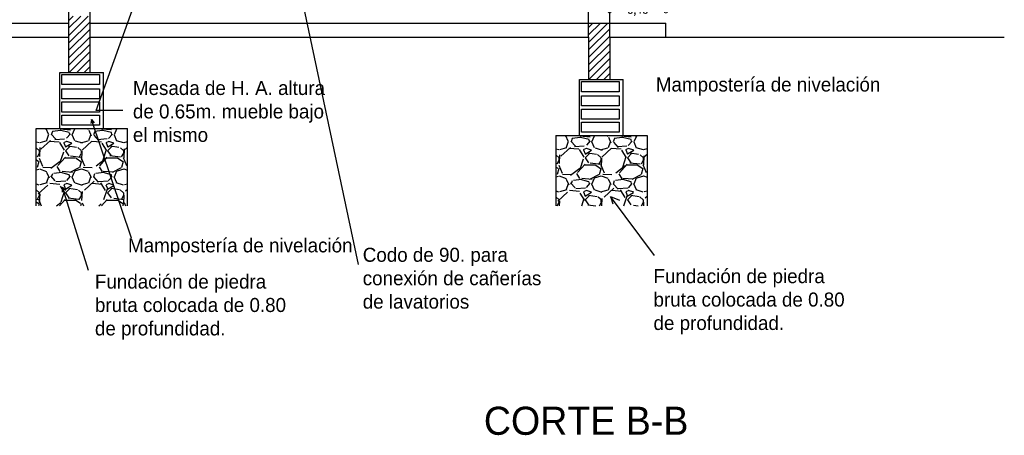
# Model space of a CAD drawing. Header units: millimetres. Extents: x 62 to 2583, y 6 to 513.
# Tile 19 of 20: x 2575.83 to 2582.84, y 477.29 to 480.25. Entities that reach past the tile are written whole.
import ezdxf

# ---------------------------------------------------------------- set-up
doc = ezdxf.new("R2010")
doc.units = ezdxf.units.MM
doc.layers.add('Cotas', color=3, linetype='Continuous')
doc.layers.add('PAREDES', color=6, linetype='Continuous')
doc.styles.add('ARKITOR_TEXTOS', font='romans8.shx')
doc.dimstyles.new('COT50', dxfattribs={"dimtxt": 0.05, "dimasz": 0.05, "dimexe": 0.05, "dimexo": 0.1, "dimgap": 0.09, "dimtad": 0, "dimzin": 1, "dimtxsty": 'ARKITOR_TEXTOS', "dimblk": 'DOTSMALL', "dimcen": 0.09, "dimdle": 0.05, "dimclrd": 256, "dimclre": 3, "dimclrt": 7, "dimazin": 3, "dimtfac": 1, "dimtix": 1, "dimtofl": 0, "dimtmove": 2, "dimatfit": 3, "dimldrblk": 'NONE', "dimfxl": 1, "dimfxlon": 1, "dimtolj": 1, "dimtzin": 0, "dimarcsym": 0})

# ---------------------------------------------------------------- blocks, each defined once
blk = doc.blocks.new('_DotSmall')
at = {"color": 0, "linetype": 'ByBlock', "const_width": 0.5}
blk.add_lwpolyline([(-0.0625, 0, 1), (0.0625, 0, 1)], format="xyb", close=True, dxfattribs=at)
blk = doc.blocks.new('*D144')
at = {"layer": 'Cotas', "color": 3, "lineweight": -2, "transparency": 16777216}
for p, q in [((2580.033818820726, 480.306210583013), (2580.033818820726, 480.356210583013)), ((2580.433818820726, 480.306210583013), (2580.433818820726, 480.356210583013))]:
    blk.add_line(p, q, dxfattribs=at)
at = {"layer": 'Cotas', "lineweight": -2, "transparency": 16777216}
for p, q in [((2580.033818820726, 480.306210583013), (2579.983818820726, 480.306210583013)), ((2580.433818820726, 480.306210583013), (2580.483818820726, 480.306210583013))]:
    blk.add_line(p, q, dxfattribs=at)
at = {"layer": 'Defpoints', "color": 0, "transparency": 16777216}
for p in [(2580.433818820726, 480.306210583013), (2580.033818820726, 480.2205075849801), (2580.433818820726, 480.2205075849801)]:
    blk.add_point(p, dxfattribs=at)
at = {"layer": 'Cotas', "lineweight": -2, "transparency": 16777216, "xscale": 0.05, "yscale": 0.05, "zscale": 0.05}
blk.add_blockref('_DotSmall', (2580.033818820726, 480.306210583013), dxfattribs=at)
at = {"layer": 'Cotas', "lineweight": -2, "transparency": 16777216, "xscale": 0.05, "yscale": 0.05, "zscale": 0.05, "rotation": 180}
blk.add_blockref('_DotSmall', (2580.433818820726, 480.306210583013), dxfattribs=at)
at = {"layer": 'Cotas', "color": 7, "transparency": 16777216, "insert": (2580.233818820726, 480.306210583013), "char_height": 0.05, "attachment_point": 5, "style": 'ARKITOR_TEXTOS'}
blk.add_mtext('\\A1;0,40', dxfattribs=at)
blk = doc.blocks.new('_None')

msp = doc.modelspace()

# ---------------------------------------------------------------- hatches: boundary and pattern name
at = {"layer": 'Cotas'}
h = msp.add_hatch(dxfattribs=at)
h.set_pattern_fill('ANSI31', color=1, scale=0.3)
h.set_pattern_definition([(45, (2514.005658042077, 502.224881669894), (-0.02651650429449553, 0.02651650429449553), [])])
h.paths.add_polyline_path([(2576.333818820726, 480.2705075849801), (2576.183818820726, 480.2705075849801), (2576.183818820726, 479.8705075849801), (2576.333818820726, 479.8705075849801)])
h = msp.add_hatch(dxfattribs=at)
h.set_pattern_fill('ANSI31', color=1, scale=0.3)
h.set_pattern_definition([(45, (2517.705658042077, 502.174881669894), (-0.02651650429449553, 0.02651650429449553), [])])
h.paths.add_polyline_path([(2580.033818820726, 480.2205075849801), (2579.883818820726, 480.2205075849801), (2579.883818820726, 479.8205075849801), (2580.033818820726, 479.8205075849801)])
h = msp.add_hatch(dxfattribs=at)
h.set_pattern_fill('GRAVEL', color=1, scale=0.3)
h.set_pattern_definition([(228.012787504, (2521.587565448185, 502.5248816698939), (-2.400000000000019, -2.700000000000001), [0.0403608, -3.995726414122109]), (184.969740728, (2521.560565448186, 502.494881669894), (3.599999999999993, 0.3000000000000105), [0.0692604, -6.856777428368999]), (132.510447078, (2521.491565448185, 502.4888816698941), (3.000000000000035, -3.299999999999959), [0.0488364, -4.83480977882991]), (267.273689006, (2521.374565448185, 502.4138816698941), (0.3000000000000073, 6.000000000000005), [0.06307139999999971, -6.244067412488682]), (292.833654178, (2521.371565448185, 502.350881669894), (-1.499999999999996, 3.600000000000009), [0.06184649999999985, -6.122811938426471]), (357.273689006, (2521.395565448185, 502.2938816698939), (-6.000000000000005, 0.3000000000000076), [0.06307139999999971, -6.244067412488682]), (37.6942404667, (2521.458565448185, 502.290881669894), (-3.899999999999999, -2.999999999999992), [0.08340869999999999, -8.2574545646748]), (72.2553283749, (2521.524565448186, 502.341881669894), (2.100000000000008, 6.600000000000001), [0.0787463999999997, -7.795896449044]), (121.429565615, (2521.548565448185, 502.416881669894), (-2.400000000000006, 3.899999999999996), [0.063285, -6.265221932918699]), (175.236358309, (2521.515565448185, 502.4708816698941), (3.299999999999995, -0.3000000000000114), [0.0722496, -3.54022877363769]), (222.397437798, (2521.443565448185, 502.4768816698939), (-3.599999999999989, -3.299999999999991), [0.0934344, -9.25001250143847]), (138.814074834, (2521.671565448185, 502.4108816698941), (-2.10000000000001, 1.8), [0.03189029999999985, -3.157153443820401]), (171.46923439, (2521.647565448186, 502.4318816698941), (3.899999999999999, -0.5999999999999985), [0.0606711, -6.0064534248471]), (225, (2521.587565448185, 502.4408816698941), (-3.330669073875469e-17, -0.2999999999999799), [0.04242629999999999, -0.38183776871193]), (203.198590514, (2521.566565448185, 502.4768816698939), (1.499999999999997, 0.5999999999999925), [0.0228474, -2.26188453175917]), (291.801409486, (2521.545565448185, 502.4678816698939), (-0.2999999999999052, 0.9000000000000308), [0.0323109, -1.58323854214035]), (30.96375653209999, (2521.557565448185, 502.437881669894), (0.9000000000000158, 0.5999999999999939), [0.05247869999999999, -1.69680686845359]), (161.565051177, (2521.602565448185, 502.464881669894), (0.6000000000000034, -0.299999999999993), [0.03794729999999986, -0.9107359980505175]), (16.389540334, (2521.371565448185, 502.4678816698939), (2.99999999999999, 0.9000000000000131), [0.05316, -5.26285354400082]), (70.3461759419, (2521.422565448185, 502.482881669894), (-1.200000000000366, -3.300000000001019), [0.04459829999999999, -4.4152223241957]), (293.198590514, (2521.602565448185, 502.5248816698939), (-0.5999999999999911, 1.499999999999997), [0.0456945, -2.23903743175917]), (343.610459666, (2521.620565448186, 502.482881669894), (-2.99999999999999, 0.900000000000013), [0.05315999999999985, -5.262853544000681]), (339.44395478, (2521.371565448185, 502.281881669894), (-1.500000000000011, 0.6000000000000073), [0.05126399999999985, -2.51193712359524]), (294.775140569, (2521.419565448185, 502.263881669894), (-1.500000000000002, 3.3), [0.0429534, -4.2523929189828]), (66.8014094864, (2521.605565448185, 502.224881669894), (0.5999999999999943, 1.499999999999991), [0.0456945, -2.23903743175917]), (17.3540246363, (2521.623565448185, 502.2668816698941), (-3.899999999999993, -1.199999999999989), [0.0502893, -4.978627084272]), (69.44395478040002, (2521.458565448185, 502.224881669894), (-0.6000000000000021, -1.499999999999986), [0.02563199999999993, -2.537569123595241]), (101.309932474, (2521.587565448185, 502.224881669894), (-0.2999999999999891, 1.200000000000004), [0.015297, -1.51440885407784]), (165.963756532, (2521.584565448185, 502.2398816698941), (0.8999999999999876, -0.3000000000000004), [0.0618465, -1.17508518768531]), (186.009005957, (2521.524565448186, 502.254881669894), (3.000000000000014, 0.2999999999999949), [0.057315, -5.67417695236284]), (303.690067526, (2521.557565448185, 502.4108816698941), (-0.2999999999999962, 0.5999999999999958), [0.04326659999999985, -1.038398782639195]), (353.157226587, (2521.581565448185, 502.3748816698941), (5.100000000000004, -0.6000000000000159), [0.0755382, -7.47826878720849]), (60.9453959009, (2521.656565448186, 502.3658816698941), (-1.199999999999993, -2.099999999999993), [0.0308868, -3.0578022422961]), (90, (2521.671565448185, 502.3928816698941), (-0.2999999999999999, 0.3), [0.018, -0.282]), (120.256437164, (2521.518565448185, 502.263881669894), (1.200000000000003, -2.100000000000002), [0.0416772, -4.12605599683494]), (48.01278750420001, (2521.497565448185, 502.299881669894), (2.4, 2.699999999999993), [0.08072159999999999, -3.955365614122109]), (0, (2521.551565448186, 502.359881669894), (0.3, 0.3), [0.078, -0.222]), (325.3048464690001, (2521.629565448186, 502.359881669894), (3.000000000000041, -2.099999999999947), [0.04743419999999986, -4.695982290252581]), (254.054604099, (2521.668565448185, 502.3328816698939), (-0.3000000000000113, -1.200000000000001), [0.0436806, -2.14035236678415]), (207.645975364, (2521.656565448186, 502.290881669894), (-5.699999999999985, -3.000000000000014), [0.0711195, -7.040842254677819]), (175.42607874, (2521.593565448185, 502.2578816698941), (-3.899999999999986, 0.3000000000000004), [0.07523969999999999, -7.448722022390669])])
h.paths.add_polyline_path([(2576.599726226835, 479.4705075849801), (2575.949726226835, 479.4705075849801), (2575.949726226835, 478.9205075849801), (2576.599726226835, 478.9205075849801)])
h = msp.add_hatch(dxfattribs=at)
h.set_pattern_fill('GRAVEL', color=1, scale=0.3)
h.set_pattern_definition([(228.012787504, (2525.287565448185, 502.474881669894), (-2.400000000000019, -2.700000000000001), [0.0403608, -3.995726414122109]), (184.969740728, (2525.260565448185, 502.444881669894), (3.599999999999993, 0.3000000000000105), [0.0692604, -6.856777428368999]), (132.510447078, (2525.191565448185, 502.4388816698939), (3.000000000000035, -3.299999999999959), [0.0488364, -4.83480977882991]), (267.273689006, (2525.074565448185, 502.3638816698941), (0.3000000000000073, 6.000000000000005), [0.06307139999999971, -6.244067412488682]), (292.833654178, (2525.071565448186, 502.300881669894), (-1.499999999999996, 3.600000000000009), [0.06184649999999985, -6.122811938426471]), (357.273689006, (2525.095565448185, 502.243881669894), (-6.000000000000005, 0.3000000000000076), [0.06307139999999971, -6.244067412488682]), (37.6942404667, (2525.158565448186, 502.2408816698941), (-3.899999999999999, -2.999999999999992), [0.08340869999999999, -8.2574545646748]), (72.2553283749, (2525.224565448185, 502.291881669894), (2.100000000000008, 6.600000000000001), [0.0787463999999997, -7.795896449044]), (121.429565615, (2525.248565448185, 502.366881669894), (-2.400000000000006, 3.899999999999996), [0.063285, -6.265221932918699]), (175.236358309, (2525.215565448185, 502.4208816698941), (3.299999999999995, -0.3000000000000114), [0.0722496, -3.54022877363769]), (222.397437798, (2525.143565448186, 502.426881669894), (-3.599999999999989, -3.299999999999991), [0.0934344, -9.25001250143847]), (138.814074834, (2525.371565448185, 502.360881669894), (-2.10000000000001, 1.8), [0.03189029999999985, -3.157153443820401]), (171.46923439, (2525.347565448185, 502.3818816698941), (3.899999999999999, -0.5999999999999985), [0.0606711, -6.0064534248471]), (225, (2525.287565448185, 502.3908816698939), (-3.330669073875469e-17, -0.2999999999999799), [0.04242629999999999, -0.38183776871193]), (203.198590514, (2525.266565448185, 502.426881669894), (1.499999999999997, 0.5999999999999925), [0.0228474, -2.26188453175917]), (291.801409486, (2525.245565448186, 502.417881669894), (-0.2999999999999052, 0.9000000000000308), [0.0323109, -1.58323854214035]), (30.96375653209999, (2525.257565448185, 502.387881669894), (0.9000000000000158, 0.5999999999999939), [0.05247869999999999, -1.69680686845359]), (161.565051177, (2525.302565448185, 502.414881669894), (0.6000000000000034, -0.299999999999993), [0.03794729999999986, -0.9107359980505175]), (16.389540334, (2525.071565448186, 502.417881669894), (2.99999999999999, 0.9000000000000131), [0.05316, -5.26285354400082]), (70.3461759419, (2525.122565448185, 502.4328816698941), (-1.200000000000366, -3.300000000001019), [0.04459829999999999, -4.4152223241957]), (293.198590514, (2525.302565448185, 502.474881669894), (-0.5999999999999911, 1.499999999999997), [0.0456945, -2.23903743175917]), (343.610459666, (2525.320565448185, 502.4328816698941), (-2.99999999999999, 0.900000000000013), [0.05315999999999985, -5.262853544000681]), (339.44395478, (2525.071565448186, 502.2318816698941), (-1.500000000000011, 0.6000000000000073), [0.05126399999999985, -2.51193712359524]), (294.775140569, (2525.119565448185, 502.213881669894), (-1.500000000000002, 3.3), [0.0429534, -4.2523929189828]), (66.8014094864, (2525.305565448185, 502.174881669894), (0.5999999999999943, 1.499999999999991), [0.0456945, -2.23903743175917]), (17.3540246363, (2525.323565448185, 502.216881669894), (-3.899999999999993, -1.199999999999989), [0.0502893, -4.978627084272]), (69.44395478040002, (2525.158565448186, 502.174881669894), (-0.6000000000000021, -1.499999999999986), [0.02563199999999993, -2.537569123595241]), (101.309932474, (2525.287565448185, 502.174881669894), (-0.2999999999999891, 1.200000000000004), [0.015297, -1.51440885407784]), (165.963756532, (2525.284565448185, 502.1898816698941), (0.8999999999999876, -0.3000000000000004), [0.0618465, -1.17508518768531]), (186.009005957, (2525.224565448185, 502.204881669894), (3.000000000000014, 0.2999999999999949), [0.057315, -5.67417695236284]), (303.690067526, (2525.257565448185, 502.360881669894), (-0.2999999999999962, 0.5999999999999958), [0.04326659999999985, -1.038398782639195]), (353.157226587, (2525.281565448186, 502.3248816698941), (5.100000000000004, -0.6000000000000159), [0.0755382, -7.47826878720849]), (60.9453959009, (2525.356565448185, 502.3158816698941), (-1.199999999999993, -2.099999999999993), [0.0308868, -3.0578022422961]), (90, (2525.371565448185, 502.3428816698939), (-0.2999999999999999, 0.3), [0.018, -0.282]), (120.256437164, (2525.218565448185, 502.213881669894), (1.200000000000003, -2.100000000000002), [0.0416772, -4.12605599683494]), (48.01278750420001, (2525.197565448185, 502.2498816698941), (2.4, 2.699999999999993), [0.08072159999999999, -3.955365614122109]), (0, (2525.251565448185, 502.309881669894), (0.3, 0.3), [0.078, -0.222]), (325.3048464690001, (2525.329565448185, 502.309881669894), (3.000000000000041, -2.099999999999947), [0.04743419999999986, -4.695982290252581]), (254.054604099, (2525.368565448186, 502.282881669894), (-0.3000000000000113, -1.200000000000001), [0.0436806, -2.14035236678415]), (207.645975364, (2525.356565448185, 502.2408816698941), (-5.699999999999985, -3.000000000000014), [0.0711195, -7.040842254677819]), (175.42607874, (2525.293565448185, 502.2078816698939), (-3.899999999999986, 0.3000000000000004), [0.07523969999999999, -7.448722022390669])])
h.paths.add_polyline_path([(2579.649726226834, 478.9205075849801), (2580.299726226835, 478.9205075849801), (2580.299726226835, 479.4205075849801), (2579.649726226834, 479.4205075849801)])

# ---------------------------------------------------------------- linework, layer by layer
for p, q in [((2576.376930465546, 479.5987915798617), (2576.848646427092, 480.9098885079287)), ((2577.787815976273, 480.646990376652), (2578.2435404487, 478.5023310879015)), ((2574.083818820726, 480.2205075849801), (2576.183818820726, 480.2205075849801)), ((2576.333818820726, 480.2205075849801), (2580.433818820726, 480.2205075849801)), ((2580.433818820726, 480.1205075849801), (2580.433818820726, 480.2205075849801)), ((2574.083818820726, 480.1205075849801), (2576.183818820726, 480.1205075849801)), ((2576.333818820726, 480.1205075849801), (2579.883818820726, 480.1205075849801)), ((2580.033818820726, 480.1205075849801), (2582.843150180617, 480.1205075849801)), ((2576.567885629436, 479.5987915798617), (2576.376930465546, 479.5987915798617)), ((2576.345198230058, 479.5359568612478), (2576.340391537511, 479.5065365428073)), ((2576.629667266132, 478.6904440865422), (2576.345198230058, 479.5359568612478)), ((2576.345198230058, 479.5359568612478), (2576.363826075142, 479.5118039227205)), ((2576.138495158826, 479.0534664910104), (2576.134692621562, 479.018732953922)), ((2576.322612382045, 478.4609091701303), (2576.138495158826, 479.0534664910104)), ((2576.138495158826, 479.0534664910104), (2576.16038523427, 479.0297301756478)), ((2580.352694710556, 478.5660469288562), (2580.039156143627, 478.987128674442)), ((2580.039156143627, 478.987128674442), (2580.103131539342, 478.9617442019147)), ((2580.039156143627, 478.987128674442), (2580.054932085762, 478.9346076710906))]:
    msp.add_line(p, q, dxfattribs=at)
for points in [[(2576.133454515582, 479.855357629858), (2576.400514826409, 479.855357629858), (2576.400514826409, 479.7831140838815), (2576.133454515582, 479.7831140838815)], [(2579.833454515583, 479.805357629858), (2580.100514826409, 479.805357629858), (2580.100514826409, 479.7331140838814), (2579.833454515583, 479.7331140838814)], [(2576.133454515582, 479.7542331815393), (2576.400514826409, 479.7542331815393), (2576.400514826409, 479.6819896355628), (2576.133454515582, 479.6819896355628)], [(2579.833454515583, 479.7042331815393), (2580.100514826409, 479.7042331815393), (2580.100514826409, 479.6319896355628), (2579.833454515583, 479.6319896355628)], [(2576.133454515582, 479.6597009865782), (2576.400514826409, 479.6597009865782), (2576.400514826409, 479.5874574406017), (2576.133454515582, 479.5874574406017)], [(2576.133454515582, 479.5664564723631), (2576.400514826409, 479.5664564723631), (2576.400514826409, 479.4942129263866), (2576.133454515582, 479.4942129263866)], [(2579.833454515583, 479.6097009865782), (2580.100514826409, 479.6097009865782), (2580.100514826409, 479.5374574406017), (2579.833454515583, 479.5374574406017)], [(2579.833454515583, 479.5164564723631), (2580.100514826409, 479.5164564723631), (2580.100514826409, 479.4442129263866), (2579.833454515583, 479.4442129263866)]]:
    msp.add_lwpolyline(points, close=True, dxfattribs=at)
at = {"layer": 'PAREDES'}
for p, q in [((2576.333818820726, 479.8705075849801), (2576.333818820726, 484.7658652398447)), ((2576.183818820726, 479.8705075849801), (2576.183818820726, 484.7163339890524)), ((2579.883818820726, 480.1205075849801), (2579.883818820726, 483.9894297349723)), ((2580.033818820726, 480.1205075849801), (2580.033818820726, 483.9284541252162)), ((2579.883818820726, 480.2205075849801), (2580.033818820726, 480.2205075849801)), ((2579.883818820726, 480.1205075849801), (2579.883818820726, 479.8205075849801)), ((2580.033818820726, 480.1205075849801), (2580.033818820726, 479.8205075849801)), ((2576.118229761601, 479.4705075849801), (2576.118229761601, 479.8705075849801)), ((2576.118229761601, 479.8705075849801), (2576.429628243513, 479.8705075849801)), ((2576.429628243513, 479.4705075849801), (2576.429628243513, 479.8705075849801)), ((2579.818229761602, 479.4205075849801), (2579.818229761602, 479.8205075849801)), ((2579.818229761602, 479.8205075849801), (2580.129628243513, 479.8205075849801)), ((2580.129628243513, 479.4205075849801), (2580.129628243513, 479.8205075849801)), ((2575.949726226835, 478.9205075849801), (2575.949726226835, 479.4705075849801)), ((2575.949726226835, 479.4705075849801), (2576.599726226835, 479.4705075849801)), ((2576.599726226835, 478.9205075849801), (2576.599726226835, 479.4705075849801)), ((2579.649726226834, 479.4205075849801), (2580.299726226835, 479.4205075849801)), ((2579.649726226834, 479.4205075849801), (2579.649726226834, 478.9205075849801)), ((2580.299726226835, 479.4205075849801), (2580.299726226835, 478.9205075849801))]:
    msp.add_line(p, q, dxfattribs=at)

# ---------------------------------------------------------------- texts
at = {"layer": 'Cotas', "attachment_point": 1}
for s, width, insert, char_height in [('Mampostería de nivelación ', 1.701429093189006, (2580.362425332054, 479.8343314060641), 0.1), ('Mesada de H. A. altura de 0.65m. mueble bajo el mismo', 1.382143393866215, (2576.639427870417, 479.8093747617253), 0.1), ('Mampostería de nivelación ', 1.701429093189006, (2576.604767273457, 478.6891999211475), 0.1), ('Codo de 90. para conexión de cañerías de lavatorios ', 1.382143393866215, (2578.275691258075, 478.6220062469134), 0.1), ('Fundación de piedra bruta colocada de 0.80 de profundidad. ', 1.382143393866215, (2576.368956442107, 478.4313532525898), 0.1), ('Fundación de piedra bruta colocada de 0.80 de profundidad. ', 1.382143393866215, (2580.345767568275, 478.4700239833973), 0.1), ('CORTE B-B', 1.643036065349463, (2579.137814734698, 477.49046638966), 0.2)]:
    msp.add_mtext_dynamic_manual_height_columns(s, width=width, gutter_width=1, heights=[0], dxfattribs=dict(at, insert=insert, char_height=char_height))

# ---------------------------------------------------------------- dimensions: what is measured, and where the dimension line sits
at = {"layer": 'Cotas'}
dim = msp.add_linear_dim(base=(2580.433818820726, 480.306210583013), p1=(2580.033818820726, 480.2205075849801), p2=(2580.433818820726, 480.2205075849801), dimstyle='COT50', dxfattribs=at)
dim.commit()
dim.dimension.update_dxf_attribs({"geometry": '*D144', "text_midpoint": (2580.233818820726, 480.306210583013)})

doc.saveas('drawing.dxf')
